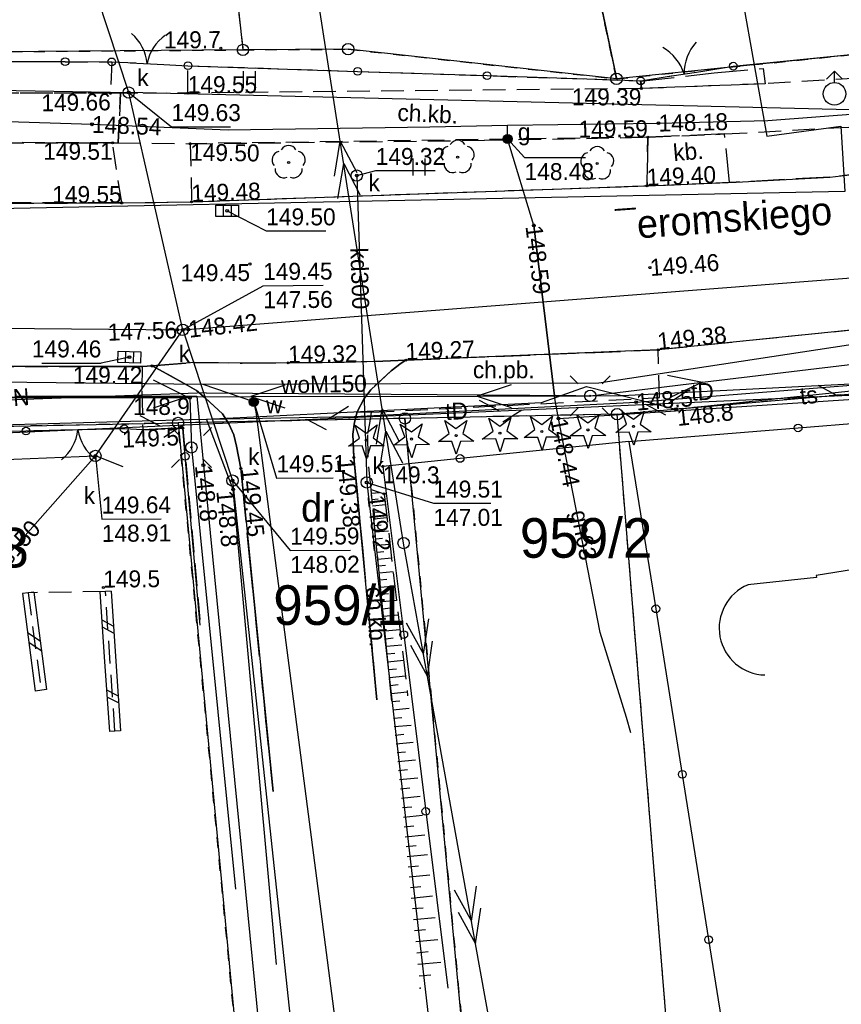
# Model space of a CAD drawing. Extents: x 7582895 to 7584772, y 6020395 to 6021139.
# Tile 26 of 49: x 7584179 to 7584215, y 6020660 to 6020704. Entities that reach past the tile are written whole.
import ezdxf
from ezdxf.enums import TextEntityAlignment as Align

# ---------------------------------------------------------------- set-up
doc = ezdxf.new("R2010")
doc.units = 0
for name, pattern in [('1_1', [0]), ('1_OTKC', [1.5, 1, -0.5]), ('1_OTKJ', [2, 1.5, -0.5]), ('1_OTKK', [0]), ('1_OTKU', [2, 1.5, -0.5]), ('1_OTRK', [1.75, 1.25, -0.5]), ('1_OTRKG', [1.75, 1.25, -0.5]), ('1_OTZI', [1.5, 1, -0.5]), ('1_OTZT', [1.5, 1, -0.5]), ('3_EGBU_A', [0]), ('4_SUEP_A', [0]), ('4_SUGP', [0]), ('4_SUKP', [0]), ('4_SULO', [0]), ('4_SUTP_A', [0]), ('4_SUWP', [0]), ('GDE', [0]), ('GUZ', [1, 0.5, -0.5])]:
    doc.linetypes.add(name, pattern=pattern)
doc.layers.get('0').update_dxf_attribs({"linetype": 'CONTINUOUS'})
for name, color, linetype in [('Dzialki', 7, 'GDE'), ('EGBB_L_0', 36, '3_EGBU_A'), ('Numery_dzialek', 7, 'CONTINUOUS'), ('Numery_uzytkow', 3, 'CONTINUOUS'), ('OTD_L_12', 7, 'CONTINUOUS'), ('OTK_E_T_1', 7, 'CONTINUOUS'), ('OTK_E_T_3', 7, 'CONTINUOUS'), ('OTK_E_T_8', 7, 'CONTINUOUS'), ('OTK_L_0', 7, '1_OTKJ'), ('OTK_L_1', 7, '1_OTKK'), ('OTK_L_2', 7, '1_OTKC'), ('OTK_L_4', 7, '1_OTKU'), ('OTO_L_0', 7, 'CONTINUOUS'), ('OTO_L_1', 7, 'CONTINUOUS'), ('OTR_L_1', 7, '1_OTRK'), ('OTR_T_0', 7, 'CONTINUOUS'), ('OTR_T_1', 7, 'CONTINUOUS'), ('OTZ_L_3', 7, '1_OTZT'), ('OTZ_T_0', 96, 'CONTINUOUS'), ('OTZ_T_1', 96, 'CONTINUOUS'), ('Punkty', 7, 'CONTINUOUS'), ('SUE_T_3', 7, 'CONTINUOUS'), ('SUEP_E_T_0', 1, 'CONTINUOUS'), ('SUEP_L_0', 1, '4_SUEP_A'), ('SUER_T_0', 1, 'CONTINUOUS'), ('SUG_E_T_4', 52, 'CONTINUOUS'), ('SUG_T_2', 52, 'CONTINUOUS'), ('SUGP_E_T_0', 52, 'CONTINUOUS'), ('SUGP_L_0', 52, '4_SUGP'), ('SUGR_T_0', 52, 'CONTINUOUS'), ('SUK_E_T_4', 36, 'CONTINUOUS'), ('SUK_T_1', 36, 'CONTINUOUS'), ('SUK_T_3', 36, 'CONTINUOUS'), ('SUKP_E_T_0', 36, 'CONTINUOUS'), ('SUKP_L_0', 36, '4_SUKP'), ('SUKR_T_0', 36, 'CONTINUOUS'), ('SUL_L_1', 7, '4_SULO'), ('SUP_E_T_1', 7, 'CONTINUOUS'), ('SUP_T_2', 7, 'CONTINUOUS'), ('SUP_T_4', 7, 'CONTINUOUS'), ('SUTP_E_T_0', 30, 'CONTINUOUS'), ('SUTP_L_0', 30, '4_SUTP_A'), ('SUTR_T_0', 30, 'CONTINUOUS'), ('SUW_E_T_2', 5, 'CONTINUOUS'), ('SUW_T_2', 5, 'CONTINUOUS'), ('SUW_T_5', 5, 'CONTINUOUS'), ('SUWP_E_T_0', 5, 'CONTINUOUS'), ('SUWP_L_0', 5, '4_SUWP'), ('SUWR_T_0', 5, 'CONTINUOUS'), ('Uzytki', 3, 'GUZ')]:
    doc.layers.add(name, color=color, linetype=linetype)

# ---------------------------------------------------------------- blocks, each defined once
blk = doc.blocks.new('GRT')
at = {"linetype": 'CONTINUOUS'}
blk.add_circle((0, 0), 0.25, dxfattribs=at)
blk = doc.blocks.new('1_OTRN')
at = {"linetype": 'CONTINUOUS'}
blk.add_circle((0, 0), 0.045, dxfattribs=at)
blk = doc.blocks.new('1_OTRS')
at = {"linetype": 'CONTINUOUS'}
blk.add_circle((0, 0), 0.045, dxfattribs=at)
blk = doc.blocks.new('1_OTZG')
at = {"linetype": 'CONTINUOUS'}
for p, q in [((-0.3012, 0.0938), (-0.4937, 0.6621)), ((-0.4937, 0.6621), (-0.0039, 0.3155)), ((-0.0039, 0.3155), (0.4771, 0.6742)), ((0.4771, 0.6742), (0.2988, 0.1012)), ((-0.7823, -0.265), (-0.3012, 0.0938)), ((0.2988, 0.1012), (0.7886, -0.2455)), ((-0.1823, -0.2575), (-0.7823, -0.265)), ((0.0103, -0.8259), (-0.1823, -0.2575)), ((0.1886, -0.2529), (0.0103, -0.8259)), ((0.7886, -0.2455), (0.1886, -0.2529))]:
    blk.add_line(p, q, dxfattribs=at)
blk.add_circle((0, 0), 0.045, dxfattribs=at)
blk = doc.blocks.new('1_OTZL')
at = {"linetype": 'CONTINUOUS'}
blk.add_circle((0, 0), 0.045, dxfattribs=at)
for centre, start, end in [((-0.357, 0.116), 102.1445, 221.86), ((0, 0.375), 30.1401, 149.8599), ((0.357, 0.116), 318.14, 77.8555), ((-0.22, -0.303), 174.1482, 293.8542), ((0.22, -0.303), 246.1458, 5.8518)]:
    blk.add_arc(centre, 0.375, start, end, dxfattribs=at)
blk = doc.blocks.new('1_OTZT')
at = {"linetype": 'CONTINUOUS'}
for p, q in [((-0.2625, -0.375), (-0.2625, 0.375)), ((0.2625, -0.375), (0.2625, 0.375))]:
    blk.add_line(p, q, dxfattribs=at)
blk = doc.blocks.new('4_SUEO_W')
at = {"linetype": 'CONTINUOUS'}
for p, q in [((-0.5303, 0.5303), (-0.8839, 0.8839)), ((0.5303, 0.5303), (0.8839, 0.8839)), ((-0.5303, -0.5303), (-0.8839, -0.8839)), ((0.5303, -0.5303), (0.8839, -0.8839))]:
    blk.add_line(p, q, dxfattribs=at)
blk.add_circle((0, 0), 0.025, dxfattribs=at)
blk = doc.blocks.new('4_SUPP')
at = {"linetype": 'CONTINUOUS'}
blk.add_circle((0, 0), 0.25, dxfattribs=at)
blk = doc.blocks.new('4_SUPS')
at = {"linetype": 'CONTINUOUS'}
blk.add_circle((0, 0), 0.0625, dxfattribs=at)
blk = doc.blocks.new('4_SUGW')
at = {"linetype": 'CONTINUOUS'}
for radius in [0.2, 0.175, 0.15, 0.125, 0.1, 0.075, 0.05, 0.025, 0.00715]:
    blk.add_circle((0, 0), radius, dxfattribs=at)
blk = doc.blocks.new('4_SUKK')
at = {"linetype": 'CONTINUOUS'}
for p, q in [((-0.5, -0.25), (-0.5, 0.25)), ((-0.5, 0.25), (0.5, 0.25)), ((-0.175, 0.25), (-0.175, -0.25)), ((0.175, 0.25), (0.175, -0.25)), ((0.5, 0.25), (0.5, -0.25)), ((0.5, -0.25), (-0.5, -0.25))]:
    blk.add_line(p, q, dxfattribs=at)
blk = doc.blocks.new('4_SUKS')
at = {"linetype": 'CONTINUOUS'}
blk.add_circle((0, 0), 0.25, dxfattribs=at)
blk = doc.blocks.new('4_SUPW')
at = {"linetype": 'CONTINUOUS'}
blk.add_circle((0, 0), 0.25, dxfattribs=at)
blk = doc.blocks.new('4_SUWH')
at = {"linetype": 'CONTINUOUS'}
for p, q in [((0, 1), (-0.3536, 0.6464)), ((0, 1), (0.3536, 0.6464)), ((0, 0.5), (0, 1))]:
    blk.add_line(p, q, dxfattribs=at)
blk.add_circle((0, 0), 0.5, dxfattribs=at)
blk = doc.blocks.new('4_SUWW')
at = {"linetype": 'CONTINUOUS'}
for radius in [0.2, 0.175, 0.15, 0.125, 0.1, 0.075, 0.05, 0.025, 0.00715]:
    blk.add_circle((0, 0), radius, dxfattribs=at)

msp = doc.modelspace()

# ---------------------------------------------------------------- linework, layer by layer
at = {"layer": 'Dzialki'}
for p, q in [((7584183.95, 6020742.84), (7584188.48, 6020702.51)), ((7584198.14, 6020733.67), (7584204.99, 6020701.23)), ((7584224.01, 6020703.18), (7584204.99, 6020701.23)), ((7584188.48, 6020702.51), (7584168.58, 6020702.36)), ((7584193.13, 6020702.54), (7584188.48, 6020702.51)), ((7584204.99, 6020701.23), (7584193.13, 6020702.54)), ((7584205.02, 6020686.4), (7584225.85, 6020688.2)), ((7584205.02, 6020686.4), (7584195.64, 6020686.21)), ((7584207.53, 6020655.45), (7584205.02, 6020686.4)), ((7584163.57, 6020685.56), (7584185.61, 6020686.01)), ((7584195.64, 6020686.21), (7584185.61, 6020686.01)), ((7584185.61, 6020686.01), (7584188.7, 6020653.26)), ((7584198.63, 6020654.42), (7584195.64, 6020686.21))]:
    msp.add_line(p, q, dxfattribs=at)
at = {"layer": 'EGBB_L_0', "linetype": '3_EGBU_A'}
for p, q in [((7584220.38, 6020680.32), (7584213.82, 6020679.27)), ((7584213.83, 6020679.17), (7584210.8, 6020678.85)), ((7584213.82, 6020679.27), (7584213.83, 6020679.17))]:
    msp.add_line(p, q, dxfattribs=at)
msp.add_arc((7584211.603, 6020676.937), 2.073, 112.6481, 268.5182, dxfattribs=at)
at = {"layer": 'OTD_L_12'}
for p, q in [((7584179.23, 6020678.53), (7584178.73, 6020678.47)), ((7584179.23, 6020678.53), (7584179.79, 6020674.22)), ((7584182.65, 6020678.57), (7584182.15, 6020678.54)), ((7584182.15, 6020678.54), (7584182.36, 6020675.45)), ((7584182.65, 6020678.57), (7584182.86, 6020675.48)), ((7584178.73, 6020678.47), (7584179.29, 6020674.15)), ((7584182.24, 6020677.3), (7584182.76, 6020677.03)), ((7584182.26, 6020676.99), (7584182.78, 6020676.72)), ((7584178.96, 6020676.74), (7584179.51, 6020676.37)), ((7584179.01, 6020676.31), (7584179.56, 6020675.94)), ((7584182.86, 6020675.48), (7584183.07, 6020672.39)), ((7584182.36, 6020675.45), (7584182.58, 6020672.36)), ((7584179.79, 6020674.22), (7584179.29, 6020674.15)), ((7584182.45, 6020674.21), (7584182.97, 6020673.94)), ((7584182.47, 6020673.9), (7584182.99, 6020673.63)), ((7584183.07, 6020672.39), (7584182.58, 6020672.36))]:
    msp.add_line(p, q, dxfattribs=at)
at = {"layer": 'OTK_L_0', "linetype": '1_OTKJ'}
for p, q in [((7584224.28, 6020698.03), (7584214.42, 6020696.88)), ((7584214.42, 6020696.88), (7584210.28, 6020696.66)), ((7584186.21, 6020695.79), (7584206.34, 6020696.5)), ((7584207.16, 6020696.51), (7584206.34, 6020696.5)), ((7584208.74, 6020696.58), (7584207.16, 6020696.51)), ((7584210.28, 6020696.66), (7584208.74, 6020696.58)), ((7584183.12, 6020695.74), (7584173.57, 6020695.74)), ((7584183.12, 6020695.74), (7584186.21, 6020695.79)), ((7584235.95, 6020692.22), (7584206.84, 6020689.24)), ((7584195.68, 6020688.79), (7584206.84, 6020689.24)), ((7584184.46, 6020688.53), (7584186.35, 6020688.69)), ((7584186.35, 6020688.69), (7584188.44, 6020688.66)), ((7584188.44, 6020688.66), (7584190.48, 6020688.67)), ((7584190.48, 6020688.67), (7584192.45, 6020688.69)), ((7584192.45, 6020688.69), (7584194.33, 6020688.73)), ((7584194.33, 6020688.73), (7584195.68, 6020688.79)), ((7584195.48, 6020688.66), (7584195.03, 6020688.31)), ((7584195.68, 6020688.79), (7584195.48, 6020688.66)), ((7584184.03, 6020688.51), (7584166.86, 6020688.5)), ((7584184.03, 6020688.51), (7584184.46, 6020688.53)), ((7584185.09, 6020688.2), (7584184.46, 6020688.53)), ((7584186.02, 6020687.68), (7584185.09, 6020688.2)), ((7584195.03, 6020688.31), (7584194.13, 6020687.48)), ((7584186.43, 6020687.44), (7584186.02, 6020687.68)), ((7584186.83, 6020687.1), (7584186.43, 6020687.44)), ((7584194.13, 6020687.48), (7584193.84, 6020687.09)), ((7584187.58, 6020686.42), (7584186.83, 6020687.1)), ((7584193.84, 6020687.09), (7584193.53, 6020686.5)), ((7584187.85, 6020685.97), (7584187.58, 6020686.42)), ((7584193.53, 6020686.5), (7584193.41, 6020686.05)), ((7584188.08, 6020685.49), (7584187.85, 6020685.97)), ((7584193.41, 6020686.05), (7584193.34, 6020685.51)), ((7584193.34, 6020685.51), (7584193.38, 6020684.48)), ((7584188.2, 6020684.99), (7584188.08, 6020685.49)), ((7584188.39, 6020683.99), (7584188.2, 6020684.99)), ((7584193.38, 6020684.48), (7584194.4, 6020673.77)), ((7584189.81, 6020669.71), (7584188.39, 6020683.99))]:
    msp.add_line(p, q, dxfattribs=at)
at = {"layer": 'OTK_L_1', "linetype": '1_OTKK'}
for p, q in [((7584214.42, 6020696.88), (7584231.42, 6020698.87)), ((7584210.28, 6020696.66), (7584214.42, 6020696.88)), ((7584186.21, 6020695.79), (7584206.34, 6020696.5)), ((7584206.34, 6020696.5), (7584210.28, 6020696.66)), ((7584172.17, 6020695.72), (7584183.12, 6020695.74)), ((7584183.12, 6020695.74), (7584186.21, 6020695.79)), ((7584235.95, 6020692.22), (7584206.84, 6020689.24)), ((7584206.84, 6020689.24), (7584195.68, 6020688.79)), ((7584186.35, 6020688.69), (7584184.46, 6020688.53)), ((7584188.44, 6020688.66), (7584186.35, 6020688.69)), ((7584190.48, 6020688.67), (7584188.44, 6020688.66)), ((7584192.45, 6020688.69), (7584190.48, 6020688.67)), ((7584194.33, 6020688.73), (7584192.45, 6020688.69)), ((7584195.68, 6020688.79), (7584194.33, 6020688.73)), ((7584195.03, 6020688.31), (7584195.48, 6020688.66)), ((7584195.48, 6020688.66), (7584195.68, 6020688.79)), ((7584184.03, 6020688.51), (7584166.86, 6020688.5)), ((7584184.46, 6020688.53), (7584184.03, 6020688.51)), ((7584184.46, 6020688.53), (7584185.09, 6020688.2)), ((7584185.09, 6020688.2), (7584186.02, 6020687.68)), ((7584194.13, 6020687.48), (7584195.03, 6020688.31)), ((7584186.02, 6020687.68), (7584186.43, 6020687.44)), ((7584186.43, 6020687.44), (7584186.83, 6020687.1)), ((7584193.84, 6020687.09), (7584194.13, 6020687.48)), ((7584186.83, 6020687.1), (7584187.58, 6020686.42)), ((7584193.53, 6020686.5), (7584193.84, 6020687.09)), ((7584187.58, 6020686.42), (7584187.85, 6020685.97)), ((7584193.41, 6020686.05), (7584193.53, 6020686.5)), ((7584187.85, 6020685.97), (7584188.08, 6020685.49)), ((7584193.34, 6020685.51), (7584193.41, 6020686.05)), ((7584193.38, 6020684.48), (7584193.34, 6020685.51)), ((7584188.08, 6020685.49), (7584188.2, 6020684.99)), ((7584188.2, 6020684.99), (7584188.39, 6020683.99)), ((7584194.4, 6020673.77), (7584193.38, 6020684.48)), ((7584188.39, 6020683.99), (7584189.81, 6020669.71))]:
    msp.add_line(p, q, dxfattribs=at)
at = {"layer": 'OTK_L_2', "linetype": '1_OTKC'}
for p, q in [((7584217.18, 6020701.35), (7584211.56, 6020701.01)), ((7584206.09, 6020700.8), (7584183.82, 6020700.58)), ((7584211.56, 6020701.01), (7584206.09, 6020700.8)), ((7584183.07, 6020700.59), (7584149.22, 6020700.6)), ((7584182.96, 6020698.4), (7584183.07, 6020700.59)), ((7584183.07, 6020700.59), (7584182.96, 6020698.4)), ((7584183.82, 6020700.58), (7584183.07, 6020700.59)), ((7584209.77, 6020698.79), (7584217.29, 6020699.21)), ((7584199.16, 6020698.51), (7584206.38, 6020698.65)), ((7584206.38, 6020698.65), (7584209.77, 6020698.79)), ((7584149.3, 6020698.39), (7584182.96, 6020698.4)), ((7584182.96, 6020698.4), (7584186.15, 6020698.36)), ((7584186.15, 6020698.36), (7584199.16, 6020698.51)), ((7584206.84, 6020689.24), (7584197.53, 6020688.86)), ((7584206.89, 6020687.13), (7584206.84, 6020689.24)), ((7584195.48, 6020688.66), (7584195.03, 6020688.31)), ((7584195.68, 6020688.79), (7584195.48, 6020688.66)), ((7584196.41, 6020688.82), (7584195.68, 6020688.79)), ((7584197.02, 6020688.84), (7584196.41, 6020688.82)), ((7584197.53, 6020688.86), (7584197.02, 6020688.84)), ((7584166.86, 6020688.5), (7584182.32, 6020688.51)), ((7584182.32, 6020688.51), (7584182.66, 6020688.51)), ((7584182.66, 6020688.51), (7584183.06, 6020688.51)), ((7584183.06, 6020688.51), (7584183.44, 6020688.51)), ((7584183.44, 6020688.51), (7584184.03, 6020688.51)), ((7584184.03, 6020688.51), (7584184.01, 6020687.43)), ((7584184.46, 6020688.53), (7584184.03, 6020688.51)), ((7584185.09, 6020688.2), (7584184.46, 6020688.53)), ((7584186.02, 6020687.68), (7584185.09, 6020688.2)), ((7584195.03, 6020688.31), (7584194.13, 6020687.48)), ((7584186.43, 6020687.44), (7584186.02, 6020687.68)), ((7584184.01, 6020687.43), (7584184.05, 6020685.71)), ((7584186.83, 6020687.1), (7584186.43, 6020687.44)), ((7584194.13, 6020687.48), (7584193.84, 6020687.09)), ((7584187.58, 6020686.42), (7584186.83, 6020687.1)), ((7584193.84, 6020687.09), (7584193.53, 6020686.5)), ((7584194.16, 6020686.48), (7584206.89, 6020687.13)), ((7584187.85, 6020685.97), (7584187.58, 6020686.42)), ((7584193.5, 6020686.39), (7584193.46, 6020686.24)), ((7584193.53, 6020686.5), (7584193.5, 6020686.39)), ((7584193.53, 6020686.5), (7584194.16, 6020686.48)), ((7584194.09, 6020685.99), (7584194.16, 6020686.48)), ((7584188.08, 6020685.49), (7584187.85, 6020685.97)), ((7584193.41, 6020686.05), (7584193.34, 6020685.51)), ((7584193.43, 6020686.11), (7584193.41, 6020686.05)), ((7584193.45, 6020686.19), (7584193.43, 6020686.11)), ((7584193.46, 6020686.24), (7584193.45, 6020686.22)), ((7584193.45, 6020686.22), (7584193.45, 6020686.19)), ((7584194, 6020685.54), (7584194.09, 6020685.99)), ((7584178.89, 6020685.65), (7584176.46, 6020685.61)), ((7584183.23, 6020685.75), (7584178.89, 6020685.65)), ((7584184.05, 6020685.71), (7584183.23, 6020685.75)), ((7584184.05, 6020685.71), (7584185.16, 6020685.76)), ((7584185.16, 6020685.76), (7584185.82, 6020685.78)), ((7584185.82, 6020685.78), (7584186.59, 6020677.06)), ((7584193.34, 6020685.51), (7584193.38, 6020684.48)), ((7584194.01, 6020684.49), (7584194, 6020685.54)), ((7584188.2, 6020684.99), (7584188.08, 6020685.49)), ((7584188.39, 6020683.99), (7584188.2, 6020684.99)), ((7584193.38, 6020684.48), (7584194.4, 6020673.77)), ((7584194.14, 6020683.07), (7584194.01, 6020684.49)), ((7584189.81, 6020669.71), (7584188.39, 6020683.99)), ((7584195.06, 6020673.71), (7584194.14, 6020683.07)), ((7584182.4, 6020678.55), (7584178.98, 6020678.5)), ((7584182.82, 6020672.38), (7584182.4, 6020678.55)), ((7584178.98, 6020678.5), (7584179.55, 6020674.3))]:
    msp.add_line(p, q, dxfattribs=at)
at = {"layer": 'OTK_L_4', "linetype": '1_OTKU'}
for p, q in [((7584209.31, 6020701.49), (7584211.48, 6020701.69)), ((7584211.48, 6020701.69), (7584211.56, 6020701.01)), ((7584206.05, 6020701.12), (7584209.31, 6020701.49)), ((7584206.09, 6020700.8), (7584206.05, 6020701.12)), ((7584211.56, 6020701.01), (7584206.09, 6020700.8)), ((7584206.38, 6020698.65), (7584206.34, 6020696.5)), ((7584209.77, 6020698.79), (7584206.38, 6020698.65)), ((7584209.98, 6020696.65), (7584209.77, 6020698.79)), ((7584206.34, 6020696.5), (7584209.98, 6020696.65))]:
    msp.add_line(p, q, dxfattribs=at)
at = {"layer": 'OTO_L_0'}
for p, q in [((7584203.65, 6020707.7), (7584205, 6020701.18)), ((7584210.15, 6020701.79), (7584217.61, 6020702.53)), ((7584173.12, 6020702.02), (7584180.62, 6020701.99)), ((7584180.62, 6020701.99), (7584182.68, 6020701.98)), ((7584186.05, 6020701.81), (7584193.55, 6020701.56)), ((7584193.55, 6020701.56), (7584199.27, 6020701.37)), ((7584199.27, 6020701.37), (7584205, 6020701.18)), ((7584205, 6020701.18), (7584206.06, 6020701.14)), ((7584213.02, 6020685.79), (7584217.24, 6020686.13)), ((7584178.89, 6020685.65), (7584171.39, 6020685.54)), ((7584183.23, 6020685.75), (7584178.89, 6020685.65)), ((7584184.05, 6020685.71), (7584183.23, 6020685.75)), ((7584185.16, 6020685.76), (7584184.05, 6020685.71)), ((7584185.82, 6020685.78), (7584185.16, 6020685.76)), ((7584185.93, 6020684.53), (7584185.82, 6020685.78)), ((7584205.54, 6020685.19), (7584213.02, 6020685.79)), ((7584205.54, 6020685.19), (7584198.08, 6020684.44)), ((7584205.54, 6020685.19), (7584206.73, 6020677.79)), ((7584186.59, 6020677.06), (7584185.93, 6020684.53)), ((7584198.08, 6020684.44), (7584194.66, 6020684.09)), ((7584194.66, 6020684.09), (7584195.59, 6020676.65)), ((7584206.73, 6020677.79), (7584207.9, 6020670.47)), ((7584195.59, 6020676.65), (7584196.56, 6020668.83)), ((7584207.9, 6020670.47), (7584209.06, 6020663.16)), ((7584196.56, 6020668.83), (7584197.53, 6020661.01)), ((7584209.06, 6020663.16), (7584210.23, 6020655.84))]:
    msp.add_line(p, q, dxfattribs=at)
for centre in [(7584180.62, 6020701.99), (7584193.55, 6020701.56), (7584199.27, 6020701.37), (7584213.02, 6020685.79), (7584185.93, 6020684.53), (7584198.08, 6020684.44), (7584206.73, 6020677.79), (7584195.59, 6020676.65), (7584207.9, 6020670.47), (7584196.56, 6020668.83), (7584209.06, 6020663.16)]:
    msp.add_circle(centre, 0.17, dxfattribs=at)
at = {"layer": 'OTO_L_1'}
for p, q in [((7584182.68, 6020701.98), (7584183.74, 6020701.93)), ((7584183.49, 6020701.94), (7584184.99, 6020701.86)), ((7584184.99, 6020701.86), (7584186.05, 6020701.81)), ((7584208.72, 6020701.56), (7584210.15, 6020701.79)), ((7584206.06, 6020701.14), (7584207.49, 6020701.37)), ((7584207.24, 6020701.33), (7584208.72, 6020701.56)), ((7584180.43, 6020685.69), (7584178.89, 6020685.65)), ((7584181.93, 6020685.72), (7584180.43, 6020685.69)), ((7584183.23, 6020685.75), (7584181.68, 6020685.72))]:
    msp.add_line(p, q, dxfattribs=at)
for centre in [(7584182.68, 6020701.98), (7584186.05, 6020701.81), (7584210.15, 6020701.79), (7584206.06, 6020701.14), (7584178.89, 6020685.65), (7584183.23, 6020685.75)]:
    msp.add_circle(centre, 0.17, dxfattribs=at)
for centre, start, end in [((7584182.248, 6020701.725), 5.0566, 49.131), ((7584186.205, 6020701.525), 125.0933, 169.1677), ((7584206.066, 6020700.861), 16.9279, 61.0023), ((7584209.979, 6020701.48), 136.9646, 181.039), ((7584179.197, 6020685.933), 309.3191, 353.3934), ((7584183.157, 6020686.026), 189.2823, 233.3567)]:
    msp.add_arc(centre, 2, start, end, dxfattribs=at)
at = {"layer": 'OTR_L_1', "linetype": '1_OTRK'}
for p, q in [((7584194.14, 6020683.07), (7584194.72, 6020682.87)), ((7584194.72, 6020682.87), (7584195.76, 6020673.94))]:
    msp.add_line(p, q, dxfattribs=at)
at = {"layer": 'OTR_L_1', "linetype": '1_OTRKG'}
msp.add_line((7584195.06, 6020673.71), (7584194.14, 6020683.07), dxfattribs=at)
at = {"layer": 'OTR_L_1', "linetype": '1_1'}
for p, q in [((7584194.16, 6020682.9), (7584194.52, 6020682.94)), ((7584194.18, 6020682.62), (7584194.46, 6020682.65)), ((7584194.21, 6020682.34), (7584194.78, 6020682.4)), ((7584194.24, 6020682.06), (7584194.52, 6020682.08)), ((7584194.27, 6020681.77), (7584194.84, 6020681.83)), ((7584194.3, 6020681.48), (7584194.59, 6020681.51)), ((7584194.33, 6020681.19), (7584194.91, 6020681.24)), ((7584194.35, 6020680.89), (7584194.65, 6020680.92)), ((7584194.38, 6020680.6), (7584194.98, 6020680.65)), ((7584194.41, 6020680.3), (7584194.71, 6020680.32)), ((7584194.44, 6020679.99), (7584195.05, 6020680.05)), ((7584194.47, 6020679.69), (7584194.78, 6020679.72)), ((7584194.5, 6020679.38), (7584195.12, 6020679.44)), ((7584194.53, 6020679.07), (7584194.84, 6020679.1)), ((7584194.56, 6020678.75), (7584195.19, 6020678.81)), ((7584194.6, 6020678.44), (7584194.91, 6020678.47)), ((7584194.63, 6020678.12), (7584195.27, 6020678.18)), ((7584194.66, 6020677.79), (7584194.98, 6020677.83)), ((7584194.69, 6020677.47), (7584195.34, 6020677.53)), ((7584194.72, 6020677.14), (7584195.05, 6020677.17)), ((7584194.76, 6020676.81), (7584195.42, 6020676.87)), ((7584194.79, 6020676.47), (7584195.12, 6020676.51)), ((7584194.82, 6020676.14), (7584195.5, 6020676.2)), ((7584194.85, 6020675.8), (7584195.2, 6020675.83)), ((7584194.89, 6020675.45), (7584195.58, 6020675.52)), ((7584194.92, 6020675.11), (7584195.27, 6020675.14)), ((7584194.96, 6020674.76), (7584195.66, 6020674.82)), ((7584194.99, 6020674.4), (7584195.34, 6020674.44)), ((7584195.03, 6020674.05), (7584195.74, 6020674.12)), ((7584195.06, 6020673.69), (7584195.42, 6020673.72)), ((7584195.1, 6020673.32), (7584195.83, 6020673.39)), ((7584195.14, 6020672.95), (7584195.5, 6020672.99)), ((7584195.17, 6020672.58), (7584195.92, 6020672.65)), ((7584195.21, 6020672.2), (7584195.59, 6020672.24)), ((7584195.25, 6020671.82), (7584196.01, 6020671.89)), ((7584195.29, 6020671.43), (7584195.67, 6020671.47)), ((7584195.33, 6020671.04), (7584196.11, 6020671.11)), ((7584195.36, 6020670.64), (7584195.76, 6020670.68)), ((7584195.4, 6020670.24), (7584196.21, 6020670.32)), ((7584195.45, 6020669.83), (7584195.85, 6020669.87)), ((7584195.49, 6020669.42), (7584196.31, 6020669.5)), ((7584195.53, 6020669), (7584195.95, 6020669.04)), ((7584195.57, 6020668.58), (7584196.42, 6020668.66)), ((7584195.61, 6020668.15), (7584196.04, 6020668.19)), ((7584195.65, 6020667.71), (7584196.52, 6020667.8)), ((7584195.7, 6020667.28), (7584196.14, 6020667.32)), ((7584195.74, 6020666.83), (7584196.63, 6020666.92)), ((7584195.79, 6020666.38), (7584196.24, 6020666.43)), ((7584195.83, 6020665.93), (7584196.74, 6020666.02)), ((7584195.88, 6020665.47), (7584196.34, 6020665.51)), ((7584195.92, 6020665), (7584196.86, 6020665.09)), ((7584195.97, 6020664.53), (7584196.44, 6020664.57)), ((7584196.02, 6020664.05), (7584196.98, 6020664.14)), ((7584196.07, 6020663.56), (7584196.55, 6020663.61)), ((7584196.12, 6020663.07), (7584197.1, 6020663.17)), ((7584196.16, 6020662.58), (7584196.66, 6020662.63)), ((7584196.21, 6020662.07), (7584197.22, 6020662.17)), ((7584196.27, 6020661.56), (7584196.78, 6020661.61))]:
    msp.add_line(p, q, dxfattribs=at)
msp.add_point((7584196.32, 6020661.01), dxfattribs=at)
at = {"layer": 'OTZ_L_3', "linetype": '1_OTZI'}
for p, q in [((7584173.12, 6020702.02), (7584182.68, 6020701.98)), ((7584182.68, 6020701.98), (7584182.63, 6020700.59)), ((7584186.04, 6020700.6), (7584186.05, 6020701.81)), ((7584186.05, 6020701.81), (7584206.06, 6020701.14)), ((7584206.09, 6020700.8), (7584186.04, 6020700.6)), ((7584206.06, 6020701.14), (7584206.09, 6020700.8)), ((7584182.63, 6020700.59), (7584173.26, 6020700.59)), ((7584206.38, 6020698.65), (7584186.15, 6020698.36)), ((7584206.34, 6020696.5), (7584206.38, 6020698.65)), ((7584182.72, 6020698.4), (7584172.09, 6020698.42)), ((7584183.12, 6020695.74), (7584182.72, 6020698.4)), ((7584186.15, 6020698.36), (7584186.21, 6020695.79)), ((7584186.21, 6020695.79), (7584206.34, 6020696.5)), ((7584172.23, 6020695.73), (7584183.12, 6020695.74))]:
    msp.add_line(p, q, dxfattribs=at)
at = {"layer": 'SUEP_L_0', "linetype": '4_SUEP_A'}
for p, q in [((7584192.78, 6020698.48), (7584190.92, 6020710.34)), ((7584192.52, 6020696.92), (7584192.78, 6020698.48)), ((7584194.64, 6020686.63), (7584192.78, 6020698.48)), ((7584192.78, 6020698.48), (7584193.51, 6020697.08)), ((7584192.68, 6020695.93), (7584192.94, 6020697.49)), ((7584192.94, 6020697.49), (7584193.66, 6020696.09)), ((7584208.79, 6020687.81), (7584218.72, 6020689)), ((7584207.25, 6020688.13), (7584208.79, 6020687.81)), ((7584184.51, 6020687.92), (7584186.01, 6020687.17)), ((7584190.33, 6020687.68), (7584188.83, 6020687.18)), ((7584200.33, 6020687.7), (7584198.83, 6020687.2)), ((7584203.83, 6020687.21), (7584208.79, 6020687.81)), ((7584208.79, 6020687.81), (7584207.36, 6020687.13)), ((7584171.01, 6020687.14), (7584186.13, 6020687.12)), ((7584176.01, 6020687.15), (7584186.01, 6020687.17)), ((7584178.45, 6020687.21), (7584182.63, 6020687.19)), ((7584182.63, 6020687.19), (7584186.44, 6020687.19)), ((7584186.01, 6020687.17), (7584184.51, 6020686.67)), ((7584186.01, 6020687.17), (7584188.83, 6020687.18)), ((7584186.13, 6020687.12), (7584186.2, 6020684.93)), ((7584186.44, 6020687.19), (7584186.73, 6020684.15)), ((7584188.83, 6020687.18), (7584198.83, 6020687.2)), ((7584188.83, 6020687.18), (7584190.33, 6020686.68)), ((7584198.83, 6020687.2), (7584203.83, 6020687.21)), ((7584198.83, 6020687.2), (7584200.33, 6020686.7)), ((7584194.38, 6020685.07), (7584194.64, 6020686.63)), ((7584195.58, 6020680.7), (7584194.64, 6020686.63)), ((7584194.64, 6020686.63), (7584195.37, 6020685.22)), ((7584194.54, 6020684.08), (7584194.8, 6020685.64)), ((7584194.8, 6020685.64), (7584195.53, 6020684.24)), ((7584186.2, 6020684.93), (7584188.15, 6020665.39)), ((7584186.73, 6020684.15), (7584190.95, 6020641.48)), ((7584196.64, 6020674.79), (7584195.58, 6020680.7)), ((7584196.46, 6020675.78), (7584196.69, 6020677.34)), ((7584195.7, 6020677.17), (7584196.46, 6020675.78)), ((7584196.64, 6020674.79), (7584196.86, 6020676.36)), ((7584195.88, 6020676.18), (7584196.64, 6020674.79)), ((7584198.76, 6020662.98), (7584196.64, 6020674.79)), ((7584198.58, 6020663.97), (7584198.81, 6020665.53)), ((7584197.82, 6020665.36), (7584198.58, 6020663.97)), ((7584198, 6020664.37), (7584198.76, 6020662.98)), ((7584198.76, 6020662.98), (7584198.99, 6020664.55)), ((7584200.88, 6020651.17), (7584198.76, 6020662.98))]:
    msp.add_line(p, q, dxfattribs=at)
at = {"layer": 'SUGP_L_0', "linetype": '4_SUGP'}
for p, q in [((7584211.68, 6020699.38), (7584218.75, 6020699.94)), ((7584172.71, 6020699.51), (7584181.81, 6020699.22)), ((7584181.81, 6020699.22), (7584187.82, 6020698.97)), ((7584187.82, 6020698.97), (7584196.74, 6020699.1)), ((7584196.74, 6020699.1), (7584200.17, 6020699.18)), ((7584200.17, 6020699.18), (7584206.85, 6020699.27)), ((7584200.18, 6020698.57), (7584200.17, 6020699.18)), ((7584206.85, 6020699.27), (7584211.68, 6020699.38)), ((7584201.34, 6020694.75), (7584200.18, 6020698.57)), ((7584202.26, 6020687.09), (7584201.34, 6020694.75)), ((7584202.43, 6020686.21), (7584221.6, 6020687.46)), ((7584202.43, 6020686.21), (7584202.26, 6020687.09)), ((7584204.27, 6020676.74), (7584202.43, 6020686.21)), ((7584205.44, 6020672.99), (7584204.27, 6020676.74)), ((7584205.62, 6020672.3), (7584205.44, 6020672.99))]:
    msp.add_line(p, q, dxfattribs=at)
at = {"layer": 'SUGR_T_0', "linetype": 'CONTINUOUS'}
for p, q in [((7584200.18, 6020698.57), (7584200.93, 6020697.75)), ((7584200.93, 6020697.75), (7584203.62, 6020697.75))]:
    msp.add_line(p, q, dxfattribs=at)
at = {"layer": 'SUKP_L_0', "linetype": '4_SUKP'}
for p, q in [((7584183.43, 6020700.62), (7584180.9, 6020708.38)), ((7584141.52, 6020701.36), (7584183.43, 6020700.62)), ((7584185.82, 6020690.13), (7584183.43, 6020700.62)), ((7584228.8, 6020699.54), (7584183.43, 6020700.62)), ((7584193.51, 6020696.95), (7584193.95, 6020683.38)), ((7584185.82, 6020690.13), (7584233.81, 6020693.86)), ((7584141.11, 6020690.51), (7584185.82, 6020690.13)), ((7584181.96, 6020684.55), (7584185.82, 6020690.13)), ((7584185.82, 6020690.13), (7584188.02, 6020683.46)), ((7584164.03, 6020683.85), (7584181.96, 6020684.55)), ((7584181.96, 6020684.55), (7584174.09, 6020675.66)), ((7584183.18, 6020684.07), (7584181.96, 6020684.55)), ((7584188.02, 6020683.46), (7584190.64, 6020658.98)), ((7584193.95, 6020683.38), (7584199.01, 6020639.47))]:
    msp.add_line(p, q, dxfattribs=at)
at = {"layer": 'SUKR_T_0', "linetype": 'CONTINUOUS'}
for p, q in [((7584183.43, 6020700.62), (7584185.32, 6020699.11)), ((7584185.32, 6020699.11), (7584187.93, 6020699.11)), ((7584193.51, 6020696.95), (7584194.35, 6020697.17)), ((7584194.35, 6020697.17), (7584196.98, 6020697.17)), ((7584187.78, 6020695.39), (7584189.51, 6020694.5)), ((7584189.51, 6020694.5), (7584192.14, 6020694.5)), ((7584185.82, 6020690.13), (7584189.37, 6020692.08)), ((7584189.37, 6020692.08), (7584192.03, 6020692.1)), ((7584179.59, 6020688.66), (7584182.22, 6020688.66)), ((7584183.46, 6020688.92), (7584182.22, 6020688.66)), ((7584181.96, 6020684.55), (7584182.24, 6020681.75)), ((7584188.02, 6020683.46), (7584190.57, 6020680.37)), ((7584193.95, 6020683.38), (7584196.9, 6020682.46)), ((7584196.9, 6020682.46), (7584199.43, 6020682.46)), ((7584182.24, 6020681.75), (7584184.87, 6020681.77)), ((7584190.57, 6020680.37), (7584193.23, 6020680.39))]:
    msp.add_line(p, q, dxfattribs=at)
at = {"layer": 'SUL_L_1', "linetype": '4_SULO'}
for p, q in [((7584201.34, 6020694.75), (7584202.26, 6020687.09)), ((7584178.78, 6020687.21), (7584182.61, 6020687.19)), ((7584186.11, 6020686.16), (7584193.39, 6020686.3))]:
    msp.add_line(p, q, dxfattribs=at)
at = {"layer": 'SUTP_L_0', "linetype": '4_SUTP_A'}
for p, q in [((7584217.02, 6020687.81), (7584205.24, 6020687.21)), ((7584205.86, 6020686.93), (7584217.68, 6020687.86)), ((7584207.62, 6020686.62), (7584220.15, 6020687.93)), ((7584186.86, 6020687.34), (7584167.55, 6020686.64)), ((7584186.86, 6020687.34), (7584205.24, 6020687.21)), ((7584201.67, 6020686.92), (7584203.67, 6020687.62)), ((7584218.53, 6020687.37), (7584203.55, 6020686.7)), ((7584203.67, 6020687.62), (7584207.62, 6020686.62)), ((7584208.12, 6020687.41), (7584207.29, 6020686.87)), ((7584214.79, 6020687.2), (7584213.91, 6020687.67)), ((7584186.87, 6020686.18), (7584201.67, 6020686.92)), ((7584193.39, 6020686.3), (7584205.86, 6020686.93)), ((7584199.8, 6020686.54), (7584198.93, 6020687)), ((7584207.17, 6020686.36), (7584206.29, 6020686.83)), ((7584203.55, 6020686.7), (7584188.56, 6020686.03)), ((7584193.14, 6020686.74), (7584192.31, 6020686.2)), ((7584200.8, 6020686.58), (7584199.97, 6020686.04)), ((7584188.56, 6020686.03), (7584173.58, 6020685.37)), ((7584177.8, 6020685.93), (7584186.11, 6020686.16)), ((7584184.82, 6020685.87), (7584183.94, 6020686.33)), ((7584186.11, 6020686.16), (7584193.39, 6020686.3)), ((7584188.05, 6020683.06), (7584186.87, 6020686.18)), ((7584192.18, 6020685.7), (7584191.31, 6020686.16)), ((7584185.82, 6020685.91), (7584184.99, 6020685.37)), ((7584189.97, 6020662.06), (7584188.05, 6020683.06))]:
    msp.add_line(p, q, dxfattribs=at)
at = {"layer": 'SUWP_L_0', "linetype": '4_SUWP'}
for p, q in [((7584209.89, 6020708.57), (7584211.63, 6020698.69)), ((7584211.63, 6020698.69), (7584214.91, 6020699.14)), ((7584214.91, 6020699.14), (7584215.09, 6020696.25)), ((7584215.09, 6020696.25), (7584177.12, 6020695.47)), ((7584236, 6020692.61), (7584204.21, 6020687.77)), ((7584186.72, 6020687.71), (7584160.14, 6020688.03)), ((7584204.21, 6020687.77), (7584186.72, 6020687.71)), ((7584188.96, 6020686.94), (7584186.72, 6020687.71)), ((7584189.07, 6020686.5), (7584188.96, 6020686.94)), ((7584194.48, 6020644.77), (7584189.07, 6020686.5))]:
    msp.add_line(p, q, dxfattribs=at)
at = {"layer": 'SUWR_T_0', "linetype": 'CONTINUOUS'}
for p, q in [((7584188.96, 6020686.94), (7584189.97, 6020683.57)), ((7584189.97, 6020683.57), (7584192.47, 6020683.59))]:
    msp.add_line(p, q, dxfattribs=at)
at = {"layer": 'Uzytki'}
for p, q in [((7584204.99, 6020701.23), (7584196.03, 6020743.68)), ((7584183.95, 6020742.84), (7584188.48, 6020702.51)), ((7584204.99, 6020701.23), (7584224.01, 6020703.18)), ((7584175.23, 6020702.41), (7584188.48, 6020702.51)), ((7584188.48, 6020702.51), (7584193.13, 6020702.54)), ((7584193.13, 6020702.54), (7584204.99, 6020701.23)), ((7584225.85, 6020688.2), (7584205.02, 6020686.4)), ((7584205.02, 6020686.4), (7584195.64, 6020686.21)), ((7584207.53, 6020655.45), (7584205.02, 6020686.4)), ((7584185.61, 6020686.01), (7584163.57, 6020685.56)), ((7584195.64, 6020686.21), (7584185.61, 6020686.01)), ((7584188.7, 6020653.26), (7584185.61, 6020686.01)), ((7584195.64, 6020686.21), (7584198.63, 6020654.42))]:
    msp.add_line(p, q, dxfattribs=at)

# ---------------------------------------------------------------- block references
at = {"layer": 'OTR_T_0'}
for p in [(7584206.09, 6020700.8), (7584182.63, 6020700.59), (7584186.04, 6020700.6), (7584206.38, 6020698.65), (7584182.72, 6020698.4), (7584186.15, 6020698.36), (7584206.34, 6020696.5), (7584183.12, 6020695.74), (7584186.21, 6020695.79), (7584206.47, 6020692.88), (7584206.84, 6020689.24), (7584184.46, 6020688.53), (7584190.48, 6020688.67), (7584195.68, 6020688.79), (7584193.38, 6020684.48), (7584188.39, 6020683.99)]:
    msp.add_blockref('1_OTRS', p, dxfattribs=at)
at = {"layer": 'OTR_T_0', "rotation": 0.413845}
msp.add_blockref('1_OTRS', (7584188.79, 6020693.04), dxfattribs=at)
at = {"layer": 'OTR_T_1'}
for p, rotation in [((7584187.5, 6020702.59), 0.413845), ((7584194.66, 6020684.09), 269.999997), ((7584182.31, 6020678.73), 0.413845)]:
    msp.add_blockref('1_OTRN', p, dxfattribs=dict(at, rotation=rotation))
for p in [(7584185.82, 6020685.78), (7584194.72, 6020682.87)]:
    msp.add_blockref('1_OTRN', p, dxfattribs=at)
at = {"layer": 'OTZ_L_3'}
for p in [(7584188.77, 6020701.2), (7584188.77, 6020701.2), (7584196.27, 6020697.33), (7584196.27, 6020697.33)]:
    msp.add_blockref('1_OTZT', p, dxfattribs=at)
at = {"layer": 'OTZ_T_0'}
for p in [(7584190.5, 6020697.53), (7584197.97, 6020697.76), (7584204.14, 6020697.48)]:
    msp.add_blockref('1_OTZL', p, dxfattribs=at)
at = {"layer": 'OTZ_T_1'}
for p in [(7584203.73, 6020685.7), (7584205.74, 6020685.86), (7584195.93, 6020685.3), (7584197.9, 6020685.45), (7584199.84, 6020685.56), (7584201.69, 6020685.63), (7584193.93, 6020685.25)]:
    msp.add_blockref('1_OTZG', p, dxfattribs=at)
at = {"layer": 'Punkty'}
for p in [(7584188.48, 6020702.51), (7584193.13, 6020702.54), (7584204.99, 6020701.23), (7584195.64, 6020686.21), (7584205.02, 6020686.4), (7584185.61, 6020686.01)]:
    msp.add_blockref('GRT', p, dxfattribs=at)
at = {"layer": 'SUE_T_3'}
for name, p in [('4_SUEO_W', (7584203.83, 6020687.21)), ('4_SUPP', (7584203.83, 6020687.21)), ('4_SUEO_W', (7584186.2, 6020684.93)), ('4_SUPP', (7584186.2, 6020684.93))]:
    msp.add_blockref(name, p, dxfattribs=at)
at = {"layer": 'SUER_T_0'}
for p in [(7584186.13, 6020687.12), (7584186.73, 6020684.15)]:
    msp.add_blockref('4_SUPS', p, dxfattribs=at)
at = {"layer": 'SUG_T_2'}
msp.add_blockref('4_SUGW', (7584200.18, 6020698.57), dxfattribs=at)
at = {"layer": 'SUGR_T_0'}
for p in [(7584181.81, 6020699.22), (7584206.85, 6020699.27), (7584200.18, 6020698.57), (7584201.34, 6020694.75), (7584202.43, 6020686.21)]:
    msp.add_blockref('4_SUPS', p, dxfattribs=at)
at = {"layer": 'SUK_T_1'}
for p, rotation in [((7584187.78, 6020695.39), 359.690188), ((7584183.46, 6020688.92), 357.83644)]:
    msp.add_blockref('4_SUKK', p, dxfattribs=dict(at, rotation=rotation))
at = {"layer": 'SUK_T_3'}
for p in [(7584183.43, 6020700.62), (7584185.82, 6020690.13), (7584181.96, 6020684.55), (7584188.02, 6020683.46), (7584193.95, 6020683.38)]:
    msp.add_blockref('4_SUKS', p, dxfattribs=at)
at = {"layer": 'SUKR_T_0'}
for p in [(7584183.43, 6020700.62), (7584193.51, 6020696.95), (7584187.78, 6020695.39), (7584185.57, 6020690.13), (7584185.82, 6020690.13), (7584186.07, 6020690.15), (7584183.46, 6020688.92), (7584181.96, 6020684.55), (7584188.02, 6020683.46), (7584193.95, 6020683.38)]:
    msp.add_blockref('4_SUPS', p, dxfattribs=at)
at = {"layer": 'SUP_T_2'}
msp.add_blockref('4_SUPP', (7584195.58, 6020680.7), dxfattribs=at)
at = {"layer": 'SUP_T_4'}
msp.add_blockref('4_SUPW', (7584193.51, 6020696.95), dxfattribs=at)
at = {"layer": 'SUTR_T_0'}
for p in [(7584205.86, 6020686.93), (7584207.62, 6020686.62), (7584188.05, 6020683.06)]:
    msp.add_blockref('4_SUPS', p, dxfattribs=at)
at = {"layer": 'SUW_T_2'}
msp.add_blockref('4_SUWH', (7584214.63, 6020700.57), dxfattribs=at)
at = {"layer": 'SUW_T_5'}
msp.add_blockref('4_SUWW', (7584188.96, 6020686.94), dxfattribs=at)
at = {"layer": 'SUWR_T_0'}
msp.add_blockref('4_SUPS', (7584188.96, 6020686.94), dxfattribs=at)

# ---------------------------------------------------------------- texts
at = {"layer": 'Numery_dzialek'}
for s, p in [('959/2', (7584200.72, 6020681.8)), ('958', (7584175.11, 6020681.37)), ('959/1', (7584189.82, 6020678.83))]:
    msp.add_text(s, height=1.75, dxfattribs=at).set_placement(p, align=Align.TOP_LEFT)
at = {"layer": 'Numery_uzytkow'}
msp.add_text('dr', height=1.25, dxfattribs=at).set_placement((7584191.05, 6020681.64))
at = {"layer": 'OTK_E_T_1'}
for rotation, p in [(357.2737, (7584196.65, 6020699.7)), (273.6745, (7584194.39, 6020677.44))]:
    msp.add_text('ch.kb.', height=0.75, rotation=rotation, dxfattribs=at).set_placement(p, align=Align.MIDDLE)
msp.add_text('ch.pb.', height=0.75, dxfattribs=at).set_placement((7584200.01, 6020688.27), align=Align.MIDDLE)
at = {"layer": 'OTK_E_T_3'}
msp.add_text('kb.', height=0.75, rotation=5.0636, dxfattribs=at).set_placement((7584208.16, 6020698.03), align=Align.MIDDLE)
at = {"layer": 'OTK_E_T_8'}
msp.add_text('¯eromskiego', height=1.25, rotation=4.0886, dxfattribs=at).set_placement((7584209.75, 6020694.94), align=Align.MIDDLE)
at = {"layer": 'OTR_T_0'}
for s, rotation, p in [('149.55', 359.9176, (7584186.04, 6020700.6)), ('149.40', 2.3925, (7584206.34, 6020696.5)), ('149.48', 2.0009, (7584186.21, 6020695.79)), ('149.38', 5.9016, (7584206.84, 6020689.24)), ('149.32', 0.5817, (7584190.48, 6020688.67)), ('149.27', 2.3091, (7584195.68, 6020688.79)), ('149.45', 275.6788, (7584188.39, 6020683.99))]:
    msp.add_text(s, height=0.75, rotation=rotation, dxfattribs=at).set_placement(p)
for s, rotation, p in [('149.39', 359.9037, (7584206.09, 6020700.8)), ('149.66', 0.9339, (7584182.63, 6020700.59)), ('149.51', 359.9331, (7584182.72, 6020698.4)), ('149.45', 0.41, (7584188.79, 6020693.04)), ('149.42', 0.3052, (7584184.03, 6020688.51))]:
    msp.add_text(s, height=0.75, rotation=rotation, dxfattribs=at).set_placement(p, align=Align.TOP_RIGHT)
for s, rotation, p in [('149.59', 0.3651, (7584206.38, 6020698.65)), ('149.55', 0.085, (7584183.12, 6020695.74))]:
    msp.add_text(s, height=0.75, rotation=rotation, dxfattribs=at).set_placement(p, align=Align.RIGHT)
for s, rotation, p in [('149.50', 359.3469, (7584186.15, 6020698.36)), ('149.38', 275.4403, (7584193.38, 6020684.48))]:
    msp.add_text(s, height=0.75, rotation=rotation, dxfattribs=at).set_placement(p, align=Align.TOP_LEFT)
msp.add_text('149.46', height=0.75, rotation=4.4945, dxfattribs=at).set_placement((7584206.47, 6020692.88), align=Align.MIDDLE_LEFT)
at = {"layer": 'OTR_T_1'}
msp.add_text('149.7', height=0.75, rotation=0.41, dxfattribs=at).set_placement((7584187.5, 6020702.59), align=Align.RIGHT)
msp.add_text('149.5', height=0.75, rotation=2.4035, dxfattribs=at).set_placement((7584185.63, 6020685.77), align=Align.TOP_RIGHT)
msp.add_text('149.3', height=0.75, dxfattribs=at).set_placement((7584194.66, 6020684.09), align=Align.TOP_LEFT)
msp.add_text('149.2', height=0.75, rotation=276.6428, dxfattribs=at).set_placement((7584194.72, 6020682.87), align=Align.TOP_LEFT)
msp.add_text('149.5', height=0.75, rotation=0.4138, dxfattribs=at).set_placement((7584182.31, 6020678.73))
at = {"layer": 'SUEP_E_T_0'}
msp.add_text('eN', height=0.75, rotation=4.0043, dxfattribs=at).set_placement((7584178.4, 6020687.13), align=Align.MIDDLE)
at = {"layer": 'SUER_T_0'}
msp.add_text('148.9', height=0.75, rotation=0.3062, dxfattribs=at).set_placement((7584186.13, 6020687.12), align=Align.TOP_RIGHT)
msp.add_text('148.8', height=0.75, rotation=275.6469, dxfattribs=at).set_placement((7584186.73, 6020684.15), align=Align.MIDDLE_LEFT)
at = {"layer": 'SUG_E_T_4'}
msp.add_text('g', height=0.75, dxfattribs=at).set_placement((7584200.63, 6020698.51))
at = {"layer": 'SUGP_E_T_0'}
msp.add_text('gn63', height=0.75, rotation=280.9954, dxfattribs=at).set_placement((7584203.44, 6020681.03), align=Align.MIDDLE)
at = {"layer": 'SUGR_T_0'}
for s, rotation, p in [('148.54', 357.8664, (7584181.81, 6020699.22)), ('148.18', 1.3046, (7584206.85, 6020699.27)), ('148.59', 276.8487, (7584201.34, 6020694.75)), ('148.44', 280.9954, (7584202.43, 6020686.21))]:
    msp.add_text(s, height=0.75, rotation=rotation, dxfattribs=at).set_placement(p, align=Align.MIDDLE_LEFT)
msp.add_text('148.48', height=0.75, dxfattribs=at).set_placement((7584200.93, 6020697.5), align=Align.TOP_LEFT)
at = {"layer": 'SUK_E_T_4'}
msp.add_text('k', height=0.75, dxfattribs=at).set_placement((7584183.81, 6020700.91))
for p in [(7584185.64, 6020689.44), (7584181.44, 6020683.18)]:
    msp.add_text('k', height=0.75, dxfattribs=at).set_placement(p, align=Align.TOP_LEFT)
msp.add_text('k', height=0.75, dxfattribs=at).set_placement((7584188.71, 6020684.52), align=Align.MIDDLE_LEFT)
msp.add_text('k', height=0.75, dxfattribs=at).set_placement((7584194.71, 6020684.5), align=Align.TOP_RIGHT)
at = {"layer": 'SUKP_E_T_0'}
for s, rotation, p in [('kd300', 271.8974, (7584193.66, 6020692.4)), ('ks150', 48.2762, (7584178.41, 6020680.55))]:
    msp.add_text(s, height=0.75, rotation=rotation, dxfattribs=at).set_placement(p, align=Align.MIDDLE)
at = {"layer": 'SUKR_T_0'}
for s, p in [('149.63', (7584185.32, 6020699.36)), ('149.32', (7584194.35, 6020697.42)), ('149.50', (7584189.51, 6020694.75))]:
    msp.add_text(s, height=0.75, dxfattribs=at).set_placement(p)
for s, rotation, p in [('149.45', 0.41, (7584189.37, 6020693.08)), ('147.56', 0.41, (7584189.38, 6020691.83)), ('149.64', 0.4138, (7584182.23, 6020682.75)), ('148.91', 0.4138, (7584182.24, 6020681.5)), ('149.59', 0.41, (7584190.56, 6020681.37)), ('148.02', 0.41, (7584190.57, 6020680.12))]:
    msp.add_text(s, height=0.75, rotation=rotation, dxfattribs=at).set_placement(p, align=Align.TOP_LEFT)
msp.add_text('148.42', height=0.75, rotation=6.1366, dxfattribs=at).set_placement((7584186.07, 6020690.15), align=Align.MIDDLE_LEFT)
msp.add_text('147.56', height=0.75, rotation=2.0661, dxfattribs=at).set_placement((7584185.57, 6020690.13), align=Align.MIDDLE_RIGHT)
msp.add_text('149.46', height=0.75, dxfattribs=at).set_placement((7584182.22, 6020688.91), align=Align.RIGHT)
for s, p in [('149.51', (7584196.9, 6020683.46)), ('147.01', (7584196.9, 6020682.21))]:
    msp.add_text(s, height=0.75, dxfattribs=at).set_placement(p, align=Align.TOP_LEFT)
at = {"layer": 'SUP_E_T_1'}
msp.add_text('k', height=0.75, dxfattribs=at).set_placement((7584194.03, 6020696.26))
at = {"layer": 'SUTP_E_T_0'}
for s, rotation, p in [('tD', 2.9343, (7584208.79, 6020687.39)), ('ts', 5.9685, (7584213.49, 6020687.23)), ('tD', 2.8922, (7584197.92, 6020686.53))]:
    msp.add_text(s, height=0.75, rotation=rotation, dxfattribs=at).set_placement(p, align=Align.MIDDLE)
at = {"layer": 'SUTR_T_0'}
msp.add_text('148.5', height=0.75, rotation=4.4988, dxfattribs=at).set_placement((7584205.86, 6020686.93), align=Align.MIDDLE_LEFT)
for rotation, p in [(6.0553, (7584207.62, 6020686.62)), (275.2239, (7584188.05, 6020683.06))]:
    msp.add_text('148.8', height=0.75, rotation=rotation, dxfattribs=at).set_placement(p, align=Align.TOP_LEFT)
at = {"layer": 'SUW_E_T_2'}
msp.add_text('w', height=0.75, dxfattribs=at).set_placement((7584189.5, 6020687.19), align=Align.TOP_LEFT)
at = {"layer": 'SUWP_E_T_0'}
msp.add_text('woM150', height=0.75, rotation=0.9831, dxfattribs=at).set_placement((7584192.06, 6020687.73), align=Align.MIDDLE)
at = {"layer": 'SUWR_T_0'}
msp.add_text('149.51', height=0.75, rotation=0.41, dxfattribs=at).set_placement((7584189.97, 6020683.82))

doc.saveas('drawing.dxf')
